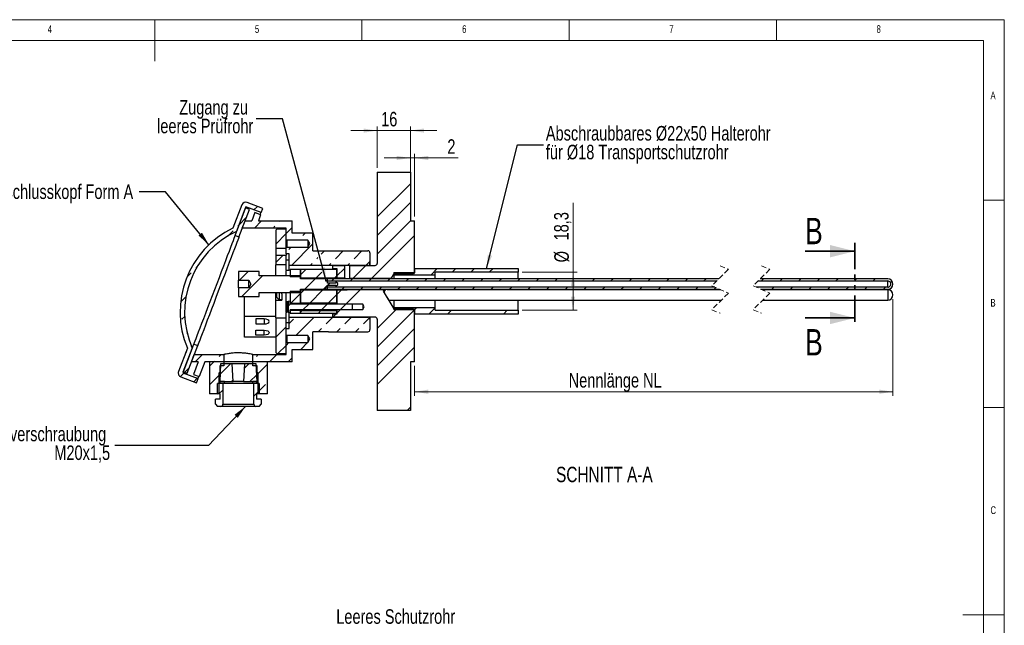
# Model space of a CAD drawing. Header units: millimetres. Extents: x 5 to 417, y 5 to 292.
# Tile 3 of 3: x 177 to 415, y 146 to 292. Entities that reach past the tile are written whole.
import ezdxf

# ---------------------------------------------------------------- set-up
doc = ezdxf.new("R2010")
doc.units = ezdxf.units.MM
doc.linetypes.add('HIDDEN', pattern=[1.905, 1.27, -0.635])
doc.linetypes.add('PHANTOM', pattern=[12.7, 6.35, -1.27, 1.27, -1.27, 1.27, -1.27])
doc.styles.add('SLDTEXTSTYLE0', font='TXT', dxfattribs={"width": 0.75})
doc.dimstyles.new('SLDDIMSTYLE0', dxfattribs={"dimtxt": 3.5, "dimasz": 3.302, "dimexe": 0, "dimexo": 0.0625, "dimgap": 0.875, "dimtad": 1, "dimdec": 0, "dimlfac": 2, "dimrnd": 1e-09, "dimzin": 12, "dimdsep": 46, "dimtxsty": 'SLDTEXTSTYLE0', "dimsah": 1, "dimcen": 0.09, "dimadec": 0, "dimazin": 3, "dimtfac": 1, "dimtdec": 0, "dimtofl": 0, "dimtmove": 0, "dimatfit": 3, "dimfxl": 0, "dimfrac": 2, "dimtolj": 1, "dimtzin": 12, "dimarcsym": 0})
doc.dimstyles.new('SLDDIMSTYLE2', dxfattribs={"dimtxt": 3.5, "dimasz": 3.302, "dimexe": 0, "dimexo": 0.0625, "dimgap": 0.875, "dimtad": 1, "dimdec": 0, "dimlfac": 2, "dimrnd": 1e-09, "dimzin": 12, "dimdsep": 46, "dimtxsty": 'SLDTEXTSTYLE0', "dimsah": 1, "dimcen": 0.09, "dimadec": 0, "dimazin": 3, "dimtfac": 1, "dimtdec": 0, "dimtmove": 0, "dimatfit": 0, "dimfxl": 0, "dimfrac": 2, "dimtolj": 1, "dimtzin": 12, "dimarcsym": 0})
doc.dimstyles.new('SLDDIMSTYLE3', dxfattribs={"dimtxt": 3.5, "dimasz": 3.302, "dimexe": 0, "dimexo": 0.0625, "dimgap": 0.875, "dimtad": 1, "dimdec": 1, "dimlfac": 2, "dimrnd": 1e-09, "dimzin": 12, "dimdsep": 46, "dimtxsty": 'SLDTEXTSTYLE0', "dimsah": 1, "dimcen": 0.09, "dimadec": 0, "dimazin": 3, "dimtfac": 1, "dimtofl": 0, "dimtmove": 0, "dimatfit": 3, "dimfxl": 0, "dimfrac": 2, "dimtolj": 1, "dimtzin": 12, "dimarcsym": 0})
doc.dimstyles.new('SLDDIMSTYLE4', dxfattribs={"dimtxt": 0.18, "dimasz": 3.302, "dimexe": 0, "dimexo": 0.0625, "dimgap": 0, "dimtad": 0, "dimtih": 1, "dimtoh": 1, "dimdec": 0, "dimrnd": 1e-09, "dimzin": 0, "dimdsep": 46, "dimtxsty": 'Standard', "dimsah": 1, "dimcen": 0.09, "dimadec": 0, "dimazin": 0, "dimtfac": 3.302, "dimtdec": 0, "dimtofl": 0, "dimtmove": 0, "dimatfit": 3, "dimfxl": 0, "dimfrac": 2, "dimtolj": 1, "dimtzin": 0, "dimarcsym": 0})

# ---------------------------------------------------------------- blocks, each defined once
blk = doc.blocks.new('_D_4')
at = {"color": 7, "linetype": 'Continuous', "lineweight": 0}
for p, q in [((388.11, 224.64), (388.11, 201.3)), ((272.68, 208.52), (272.68, 201.3)), ((272.68, 202.3), (388.11, 202.3))]:
    blk.add_line(p, q, dxfattribs=at)
at = {"color": 7, "linetype": 'Continuous', "lineweight": 18}
for points in [[(272.68, 202.3), (275.98, 201.79), (275.98, 202.81)], [(388.11, 202.3), (384.81, 202.81), (384.81, 201.79)]]:
    blk.add_solid(points, dxfattribs=at)
at = {"color": 7, "linetype": 'Continuous', "lineweight": 18, "insert": (309.88, 206.81), "char_height": 3.5, "attachment_point": 1, "style": 'SLDTEXTSTYLE0'}
blk.add_mtext('Nennlänge NL', dxfattribs=at)
blk = doc.blocks.new('_D_5')
at = {"color": 7, "linetype": 'Continuous', "lineweight": 0}
for p, q in [((263.68, 256.27), (263.68, 266.27)), ((271.68, 256.27), (271.68, 266.27)), ((263.68, 265.27), (257.33, 265.27)), ((263.68, 265.27), (271.68, 265.27)), ((271.68, 265.27), (278.03, 265.27))]:
    blk.add_line(p, q, dxfattribs=at)
at = {"color": 7, "linetype": 'Continuous', "lineweight": 18}
for points in [[(263.68, 265.27), (260.37, 265.77), (260.37, 264.76)], [(271.68, 265.27), (274.98, 264.76), (274.98, 265.77)]]:
    blk.add_solid(points, dxfattribs=at)
at = {"color": 7, "linetype": 'Continuous', "lineweight": 18, "insert": (264.63, 269.78), "char_height": 3.5, "attachment_point": 1, "style": 'SLDTEXTSTYLE0'}
blk.add_mtext('16', dxfattribs=at)
blk = doc.blocks.new('_D_6')
at = {"color": 7, "linetype": 'Continuous', "lineweight": 0}
for p, q in [((271.68, 244.52), (271.68, 259.66)), ((272.68, 244.52), (272.68, 259.66)), ((271.68, 258.66), (265.33, 258.66)), ((271.68, 258.66), (272.68, 258.66)), ((272.68, 258.66), (283.18, 258.66))]:
    blk.add_line(p, q, dxfattribs=at)
at = {"color": 7, "linetype": 'Continuous', "lineweight": 18}
for points in [[(271.68, 258.66), (268.37, 259.17), (268.37, 258.16)], [(272.68, 258.66), (275.98, 258.16), (275.98, 259.17)]]:
    blk.add_solid(points, dxfattribs=at)
at = {"color": 7, "linetype": 'Continuous', "lineweight": 18, "insert": (280.6, 263.18), "char_height": 3.5, "attachment_point": 1, "style": 'SLDTEXTSTYLE0'}
blk.add_mtext('2', dxfattribs=at)
blk = doc.blocks.new('_D_7')
at = {"color": 7, "linetype": 'Continuous', "lineweight": 0}
for p, q in [((310.93, 231.09), (310.93, 247.83)), ((298.68, 231.09), (311.93, 231.09)), ((310.93, 231.09), (310.93, 221.94)), ((298.68, 221.94), (311.93, 221.94))]:
    blk.add_line(p, q, dxfattribs=at)
at = {"color": 7, "linetype": 'Continuous', "lineweight": 18}
for points in [[(310.93, 231.09), (310.42, 227.79), (311.43, 227.79)], [(310.93, 221.94), (311.43, 225.24), (310.42, 225.24)]]:
    blk.add_solid(points, dxfattribs=at)
at = {"color": 7, "linetype": 'Continuous', "lineweight": 18, "char_height": 3.5, "attachment_point": 1, "rotation": 90, "style": 'SLDTEXTSTYLE0'}
for s, insert in [('18,3', (306.36, 238.78)), ('%%c', (306.41, 233.5))]:
    blk.add_mtext(s, dxfattribs=dict(at, insert=insert))
blk = doc.blocks.new('SW_HATCH_0')
at = {"color": 0, "linetype": 'Continuous', "lineweight": 18}
for p, q in [((-92.74, 15.44), (-84.74, 23.44)), ((-122.49, 17.13), (-121.64, 17.98)), ((-92.74, 10.95), (-84.74, 18.95)), ((-126.05, 13.56), (-124.33, 15.29)), ((-122.38, 12.75), (-120.63, 14.5)), ((-116.3, 14.34), (-116.14, 14.5)), ((-92.74, 6.46), (-84.7, 14.5)), ((-128.81, 10.81), (-127.52, 12.09)), ((-126.4, 13.22), (-126.05, 13.56)), ((-117.89, 12.75), (-117.42, 13.22)), ((-114.74, 11.4), (-113.24, 12.9)), ((-117.24, 8.9), (-114.74, 11.4)), ((-111.83, 9.83), (-111.81, 9.85)), ((-110.68, 10.97), (-110.16, 11.5)), ((-94.11, 0.6), (-83.74, 10.97)), ((-114.05, 7.6), (-113.48, 8.18)), ((-113.42, 3.75), (-108.24, 8.92)), ((-106.25, 6.43), (-105.43, 7.25)), ((-102.83, 5.36), (-100.93, 7.26)), ((-98.34, 5.36), (-96.44, 7.26)), ((-117.24, 4.41), (-115.48, 6.17)), ((-107.32, 5.36), (-107.06, 5.61)), ((-136.5, 3.11), (-136.16, 3.45)), ((-111.24, 1.43), (-109.93, 2.75)), ((-108.93, 3.75), (-108.44, 4.24)), ((-104.43, 3.75), (-103.95, 4.24)), ((-102.49, 1.2), (-100.67, 3.03)), ((-99.94, 3.75), (-99.46, 4.24)), ((-98.6, 0.6), (-95.48, 3.73)), ((-95.45, 3.75), (-94.49, 4.71)), ((-79.74, 1.5), (-78.24, 3)), ((-74.68, 2.08), (-73.75, 3)), ((-70.19, 2.08), (-69.26, 3)), ((-65.7, 2.08), (-64.77, 3)), ((-138.62, 0.99), (-137.63, 1.99)), ((-126, 0.15), (-123.9, 2.25)), ((-125.41, -3.75), (-120.41, 1.25)), ((-110.18, -2), (-107.68, 0.5)), ((-107.53, 0.65), (-106.11, 2.08)), ((-103.69, 0), (-103.19, 0.5)), ((-103.04, 0.65), (-102.49, 1.2)), ((-99.2, 0), (-98.7, 0.5)), ((-94.71, 0), (-94.21, 0.5)), ((-90.22, 0), (-89.72, 0.5)), ((-85.73, 0), (-85.23, 0.5)), ((-81.24, 0), (-80.74, 0.5)), ((-76.75, 0), (-76.25, 0.5)), ((-72.26, 0), (-71.76, 0.5)), ((-67.77, 0), (-67.27, 0.5)), ((-63.28, 0), (-62.78, 0.5)), ((-58.79, 0), (-58.29, 0.5)), ((-54.3, 0), (-53.8, 0.5)), ((-49.81, 0), (-49.31, 0.5)), ((-40.83, 0), (-40.33, 0.5)), ((-36.34, 0), (-35.84, 0.5)), ((-31.85, 0), (-31.35, 0.5)), ((-27.36, 0), (-26.86, 0.5)), ((-22.87, 0), (-22.37, 0.5)), ((-18.38, 0), (-17.88, 0.5)), ((-13.89, 0), (-13.39, 0.5)), ((0, 0), (0.5, 0.5)), ((4.49, 0), (4.99, 0.5)), ((8.98, 0), (9.48, 0.5)), ((13.47, 0), (13.97, 0.5)), ((17.96, 0), (18.46, 0.5)), ((22.45, 0), (22.95, 0.5)), ((26.94, 0), (27.44, 0.5)), ((31.08, -0.35), (31.44, 0.01)), ((-111.24, -3.06), (-110.33, -2.15)), ((-109.04, -5.35), (-105.84, -2.15)), ((-105.69, -2), (-104.74, -1.05)), ((-105.24, -1.55), (-105.19, -1.5)), ((-104.69, -1), (-104.19, -0.5)), ((-102.49, -3.29), (-101.38, -2.17)), ((-101.2, -2), (-100.7, -1.5)), ((-100.34, -5.62), (-96.81, -2.1)), ((-96.71, -2), (-96.21, -1.5)), ((-92.22, -2), (-91.72, -1.5)), ((-87.73, -2), (-87.23, -1.5)), ((-83.24, -2), (-82.74, -1.5)), ((-78.75, -2), (-78.25, -1.5)), ((-74.26, -2), (-73.76, -1.5)), ((-69.77, -2), (-69.27, -1.5)), ((-65.28, -2), (-64.78, -1.5)), ((-60.79, -2), (-60.29, -1.5)), ((-56.3, -2), (-55.8, -1.5)), ((-51.81, -2), (-51.31, -1.5)), ((-47.32, -2), (-46.82, -1.5)), ((-42.83, -2), (-42.33, -1.5)), ((-38.34, -2), (-37.84, -1.5)), ((-33.85, -2), (-33.35, -1.5)), ((-29.36, -2), (-28.86, -1.5)), ((-24.87, -2), (-24.37, -1.5)), ((-20.38, -2), (-19.88, -1.5)), ((-15.89, -2), (-15.39, -1.5)), ((-11.4, -2), (-11.02, -1.62)), ((2.49, -2), (2.99, -1.5)), ((6.98, -2), (7.48, -1.5)), ((11.47, -2), (11.97, -1.5)), ((15.96, -2), (16.46, -1.5)), ((20.45, -2), (20.95, -1.5)), ((24.94, -2), (25.44, -1.5)), ((29.43, -2), (29.93, -1.5)), ((-140.17, -5.04), (-138.87, -3.74)), ((-113.64, -5.45), (-111.24, -3.06)), ((-104.55, -5.35), (-102.49, -3.29)), ((-114.24, -6.06), (-113.69, -5.5)), ((-110.69, -6.99), (-109.2, -5.5)), ((-106.2, -6.99), (-104.71, -5.5)), ((-102.49, -7.78), (-101.59, -6.87)), ((-101.71, -6.99), (-100.22, -5.5)), ((-92.74, -11.5), (-87.99, -6.75)), ((-92.74, -15.99), (-83.76, -7)), ((-88.24, -7), (-87.74, -6.5)), ((-83.75, -7), (-83.25, -6.5)), ((-80.26, -8), (-78.76, -6.5)), ((-75.77, -8), (-74.85, -7.08)), ((-62.3, -8), (-61.38, -7.08)), ((-139.87, -9.24), (-139.18, -8.55)), ((-117.24, -9.06), (-117.06, -8.87)), ((-113.99, -10.3), (-112.93, -9.24)), ((-112.38, -13.17), (-107.95, -8.75)), ((-111.44, -7.75), (-111.24, -7.55)), ((-111.24, -7.55), (-110.84, -7.15)), ((-106.95, -7.75), (-106.35, -7.15)), ((-105.07, -10.36), (-103.46, -8.75)), ((-103.44, -8.73), (-102.71, -8)), ((-100.58, -10.36), (-98.97, -8.75)), ((-96.09, -10.36), (-94.64, -8.9)), ((-117.24, -13.55), (-114.74, -11.05)), ((-106.96, -12.25), (-106.19, -11.48)), ((-102.47, -12.25), (-101.7, -11.48)), ((-97.98, -12.25), (-97.21, -11.48)), ((-92.74, -20.48), (-83.74, -11.48)), ((-138.75, -12.6), (-138.63, -12.49)), ((-108.44, -13.73), (-108.24, -13.53)), ((-137.63, -15.97), (-137.52, -15.87)), ((-137.07, -15.41), (-136.92, -15.26)), ((-116.7, -17.5), (-114.74, -15.54)), ((-114.74, -15.54), (-114.03, -14.82)), ((-111.21, -16.5), (-109.56, -14.85)), ((-92.74, -24.97), (-83.74, -15.97)), ((-138.97, -17.31), (-138.75, -17.09)), ((-136.67, -19.5), (-134.92, -17.75)), ((-130.89, -18.22), (-130.43, -17.75)), ((-121.91, -18.22), (-121.44, -17.75)), ((-118.7, -19.5), (-116.95, -17.75)), ((-114.21, -19.5), (-113.24, -18.53)), ((-139.19, -22.02), (-138.1, -20.93)), ((-133.24, -20.57), (-132.01, -19.34)), ((-130.65, -22.47), (-128.18, -20)), ((-124.83, -21.14), (-123.69, -20)), ((-121.49, -22.29), (-119.24, -20.04)), ((-140.24, -23.08), (-139.4, -22.24)), ((-137, -24.32), (-136.15, -23.47)), ((-135.74, -23.06), (-135.67, -23)), ((-133.14, -24.95), (-130.99, -22.81)), ((-123.45, -24.25), (-121.83, -22.62)), ((-127.94, -24.25), (-127.52, -23.82)), ((-121.49, -26.78), (-119.67, -24.95)), ((-130.94, -27.25), (-129.99, -26.3)), ((-122.49, -27.78), (-121.24, -26.53)), ((-85.55, -31.25), (-84.74, -30.44))]:
    blk.add_line(p, q, dxfattribs=at)

msp = doc.modelspace()

# ---------------------------------------------------------------- linework, layer by layer
at = {"color": 7, "linetype": 'Continuous', "lineweight": 18}
for p, q in [((415, 292), (5, 292)), ((210, 292), (210, 282)), ((260, 287), (260, 292)), ((310, 292), (310, 287)), ((360, 287), (360, 292)), ((415, 5), (415, 292)), ((410, 287), (10, 287)), ((410, 287), (410, 60.25)), ((415, 248.5), (410, 248.5)), ((410, 198.5), (415, 198.5)), ((415, 148.5), (405, 148.5))]:
    msp.add_line(p, q, dxfattribs=at)
at = {"color": 7, "linetype": 'Continuous', "lineweight": 25}
for p, q in [((263.67677599, 255.2668677), (263.67677599, 233.24186739)), ((263.67677599, 255.2668677), (271.6767624, 255.2668677)), ((271.6767624, 255.2668677), (271.6767624, 243.5168681)), ((231.00796193, 247.35987943), (228.87587398, 241.75147538)), ((236.03698462, 246.51787256), (232.29804486, 247.93926452)), ((229.37106937, 239.95849129), (231.90292567, 246.6184703)), ((232.00064749, 246.87552278), (229.74569947, 240.94394886)), ((230.30580431, 239.6031433), (232.83766061, 246.2631223)), ((232.83766061, 246.2631223), (231.90292567, 246.6184703)), ((235.64609736, 245.48966449), (232.00064749, 246.87552278)), ((234.15091485, 245.49641658), (233.39837641, 243.5168681)), ((235.55302471, 244.9633946), (234.15091485, 245.49641658)), ((235.55302471, 244.9633946), (235.00311226, 243.5168681)), ((235.64609736, 245.48966449), (236.03698462, 246.51787256)), ((231.12836331, 241.76686735), (231.79364056, 243.5168681)), ((231.79364056, 243.5168681), (233.39837641, 243.5168681)), ((235.00311226, 243.5168681), (243.1767717, 243.5168681)), ((243.1767717, 240.51686761), (243.1767717, 243.5168681)), ((271.6767624, 243.5168681), (272.67676443, 243.5168681)), ((272.67676443, 231.02936719), (272.67676443, 243.5168681)), ((241.67677611, 241.76686735), (231.12836331, 241.76686735)), ((239.42677528, 241.51686684), (239.1767636, 241.26686726)), ((239.1767636, 241.26686726), (239.1767636, 236.84186687)), ((241.67677611, 241.51686684), (239.42677528, 241.51686684)), ((241.67677611, 239.02936757), (241.67677611, 241.76686735)), ((241.67677611, 236.84186687), (241.67677611, 241.51686684)), ((248.17676693, 240.51686761), (243.1767717, 240.51686761)), ((248.17676693, 236.26686738), (248.17676693, 240.51686761)), ((230.30580431, 239.6031433), (229.37106937, 239.95849129)), ((241.67677611, 239.02936757), (241.86426252, 238.84186719)), ((246.92676813, 238.84186719), (241.86426252, 238.84186719)), ((241.86426252, 238.84186719), (241.86426252, 237.1918672)), ((247.42248505, 238.0168672), (246.92676813, 238.84186719)), ((246.92676813, 238.84186719), (246.92676813, 237.1918672)), ((246.92676813, 237.1918672), (247.42248505, 238.0168672)), ((241.67677611, 236.84186687), (239.1767636, 236.84186687)), ((239.1767636, 236.84186687), (239.1767636, 235.19186687)), ((241.86426252, 237.1918672), (241.67677611, 237.00436682)), ((241.67677611, 235.51686679), (241.67677611, 237.00436682)), ((241.67677611, 235.51686679), (241.67677611, 235.19186687)), ((242.42676646, 235.51686679), (241.67677611, 235.51686679)), ((241.86426252, 237.1918672), (246.92676813, 237.1918672)), ((242.42676646, 232.76686727), (242.42676646, 235.51686679)), ((248.17676693, 236.26686738), (251.92676336, 236.26686738)), ((251.92676336, 236.27253075), (251.92676336, 236.26686738)), ((251.92676336, 236.27253075), (261.42677516, 236.27253075)), ((261.92676872, 235.77253067), (261.92676872, 233.26686735)), ((239.1767636, 235.19186687), (241.67677611, 235.19186687)), ((239.1767636, 235.19186687), (239.1767636, 232.89186706)), ((241.67677611, 232.89186706), (239.1767636, 232.89186706)), ((239.1767636, 230.26686709), (239.1767636, 232.89186706)), ((241.67677611, 232.89186706), (241.67677611, 235.19186687)), ((242.42676646, 234.01686701), (241.67677611, 234.01686701)), ((241.67677611, 231.67226475), (241.67677611, 232.89186706)), ((261.92676872, 233.26686735), (261.92676872, 232.74186731)), ((230.17677516, 231.26686702), (230.17677516, 229.1668671)), ((235.17677039, 231.26686702), (230.17677516, 231.26686702)), ((235.17677039, 230.26686709), (235.17677039, 231.26686702)), ((241.67677611, 231.67226475), (241.67677611, 231.51686706)), ((242.42676646, 231.51686706), (241.67677611, 231.51686706)), ((241.67677611, 230.26686709), (241.67677611, 231.51686706)), ((261.42677516, 232.76686727), (242.42676646, 232.76686727)), ((242.42676646, 231.51686706), (242.42676646, 232.76686727)), ((245.17677575, 231.7668671), (242.67676324, 231.7668671)), ((242.67676324, 231.7668671), (242.67676324, 229.96686714)), ((245.17677575, 229.96686714), (245.17677575, 231.7668671)), ((253.92676741, 231.7668671), (245.17677575, 231.7668671)), ((245.17677575, 231.7668671), (245.17677575, 229.66686718)), ((252.92676538, 232.74186731), (255.75177223, 232.74186731)), ((252.92676538, 232.74186731), (252.92676538, 232.01686715)), ((252.92676538, 232.01686715), (253.92676741, 232.01686715)), ((252.92676538, 232.01686715), (252.92676538, 231.7668671)), ((253.92676741, 232.01686715), (253.92676741, 229.69186714)), ((253.92676741, 229.66686718), (253.92676741, 231.7668671)), ((255.75177223, 232.74186731), (255.75177223, 229.69186714)), ((257.10177273, 229.61686726), (257.10177273, 232.74186731)), ((257.10177273, 232.74186731), (263.17676753, 232.74186731)), ((261.42677516, 232.74186731), (261.42677516, 232.76686727)), ((267.6767692, 230.76686741), (266.98577255, 229.61686726)), ((267.6767692, 231.01686698), (272.67676443, 231.01686698)), ((267.6767692, 231.01686698), (267.6767692, 230.51686736)), ((272.41426557, 230.76686741), (267.6767692, 230.76686741)), ((267.6767692, 230.51686736), (277.67677456, 230.51686736)), ((267.6767692, 230.51686736), (267.6767692, 229.5168672)), ((272.67676443, 231.02936719), (272.41426557, 230.76686741)), ((272.67676443, 232.01686715), (297.67677039, 232.01686715)), ((272.67676443, 232.01686715), (272.67676443, 231.01686698)), ((297.67677039, 231.09186732), (277.67677456, 231.09186732)), ((277.67677456, 230.51686736), (277.67677456, 231.09186732)), ((277.67677456, 229.5168672), (277.67677456, 230.51686736)), ((297.67677039, 232.01686715), (297.67677039, 231.09186732)), ((297.67677039, 229.5168672), (297.67677039, 231.09186732)), ((230.17677516, 229.1668671), (232.67677277, 229.1668671)), ((230.17677516, 227.36686719), (230.17677516, 229.1668671)), ((232.67677277, 229.1668671), (233.21753591, 228.26686723)), ((232.67677277, 227.36686719), (232.67677277, 229.1668671)), ((233.21753591, 228.26686723), (232.67677277, 227.36686719)), ((245.17677575, 230.26686709), (235.17677039, 230.26686709)), ((245.17677575, 229.96686714), (242.67676324, 229.96686714)), ((245.17677575, 229.5168672), (245.17677575, 230.26686709)), ((253.92676741, 229.66686718), (245.17677575, 229.66686718)), ((251.67676658, 229.5168672), (245.17677575, 229.5168672)), ((346.1021021, 229.5168672), (251.17677301, 229.5168672)), ((251.17677301, 229.5168672), (251.17677301, 229.01686712)), ((251.17677301, 229.01686712), (345.60210109, 229.01686712)), ((251.67676658, 228.51686727), (251.67676658, 229.5168672)), ((253.67677063, 228.51686727), (251.67676658, 228.51686727)), ((254.17676419, 228.41676336), (253.67677063, 228.76686708)), ((253.67677063, 228.76686708), (253.67677063, 228.51686727)), ((253.67677063, 227.76686715), (254.17676419, 228.11697098)), ((255.75177223, 229.69186714), (253.92676741, 229.69186714)), ((253.92676741, 229.5168672), (253.92676741, 229.66686718)), ((254.17676419, 228.11697098), (254.17676419, 228.41676336)), ((256.42676503, 229.52185723), (256.42676503, 229.5168672)), ((266.98577255, 229.61686726), (257.10177273, 229.61686726)), ((355.60209812, 229.01686712), (386.86197759, 229.01686712)), ((386.86197759, 229.5168672), (356.10210659, 229.5168672)), ((386.86197759, 227.51686722), (386.86197759, 229.01686712)), ((230.17677516, 227.36686719), (230.17677516, 225.2668672)), ((232.67677277, 227.36686719), (230.17677516, 227.36686719)), ((235.17677039, 226.26686716), (245.17677575, 226.26686716)), ((235.17677039, 225.2668672), (235.17677039, 226.26686716)), ((239.1767636, 220.47800583), (239.1767636, 226.26686716)), ((239.47676867, 225.20553076), (239.47676867, 226.26686716)), ((240.02447575, 226.26686716), (240.02447575, 224.5739355)), ((240.67677409, 225.90577963), (240.67677409, 226.26686716)), ((240.67677409, 225.90577963), (240.67677409, 224.39186729)), ((241.67677611, 223.69810508), (241.67677611, 226.26686716)), ((242.67676324, 226.56686718), (245.17677575, 226.56686718)), ((242.67676324, 226.56686718), (242.67676324, 223.56343002)), ((245.17677575, 227.0168672), (251.67676658, 227.0168672)), ((245.17677575, 226.26686716), (245.17677575, 227.0168672)), ((245.17677575, 226.86686716), (253.92676741, 226.86686716)), ((245.17677575, 226.86686716), (245.17677575, 223.66686713)), ((245.17677575, 223.56343002), (245.17677575, 226.56686718)), ((345.11338771, 227.51686722), (251.17677301, 227.51686722)), ((251.17677301, 227.51686722), (251.17677301, 227.0168672)), ((251.17677301, 227.0168672), (346.26446515, 227.0168672)), ((251.67676658, 228.01686719), (253.67677063, 228.01686719)), ((251.67676658, 227.0168672), (251.67676658, 228.01686719)), ((253.67677063, 228.01686719), (253.67677063, 227.76686715)), ((253.92676741, 226.86686716), (253.92676741, 227.0168672)), ((253.92676741, 223.66686713), (253.92676741, 226.86686716)), ((253.92676741, 226.84186718), (256.42676503, 226.84186718)), ((253.92676741, 226.84186718), (253.92676741, 223.39186713)), ((256.42676503, 226.91686716), (256.42676503, 227.0168672)), ((256.42676503, 226.91686716), (265.36345333, 226.91686716)), ((256.42676503, 226.91686716), (256.42676503, 226.84186718)), ((265.36345333, 226.91686716), (265.1231125, 226.51686718)), ((265.1231125, 226.51686718), (267.6767692, 222.26686694)), ((346.55223638, 226.89186718), (266.0612002, 226.89186718)), ((267.6767692, 227.0168672), (267.6767692, 226.89186718)), ((277.67677456, 226.89186718), (277.67677456, 227.0168672)), ((297.67677039, 226.89186718), (297.67677039, 227.0168672)), ((386.86197759, 227.51686722), (355.11338474, 227.51686722)), ((356.26446964, 227.0168672), (386.86197759, 227.0168672)), ((386.86197759, 226.89186718), (356.55224087, 226.89186718)), ((386.86197759, 226.89186718), (386.86197759, 224.55933539)), ((230.17677516, 225.2668672), (235.17677039, 225.2668672)), ((231.67677075, 220.47800583), (231.67677075, 225.2668672)), ((239.1767636, 224.39186729), (240.67677409, 224.39186729)), ((239.97676224, 224.60341931), (239.97676224, 224.58004428)), ((240.02447575, 224.5739355), (240.67677409, 224.51686708)), ((241.67677611, 221.83748719), (241.67677611, 223.69810508)), ((241.90497249, 224.03443197), (241.92677289, 224.03651255)), ((241.92677289, 224.03651255), (242.17676967, 224.05865009)), ((241.92677289, 224.03651255), (241.92677289, 221.49907996)), ((242.17676967, 224.07138243), (242.17676967, 221.46420984)), ((242.67676324, 223.5131372), (242.67676324, 224.1152135)), ((245.17677575, 223.56343002), (242.67676324, 223.56343002)), ((242.67676324, 223.5131372), (257.67676383, 223.5131372)), ((253.92676741, 223.66686713), (245.17677575, 223.66686713)), ((245.17677575, 223.5131372), (245.17677575, 223.56343002)), ((260.17676145, 223.39186713), (253.92676741, 223.39186713)), ((257.67676383, 222.0224553), (257.67676383, 223.5131372)), ((260.55230051, 222.76686726), (260.17676145, 223.39186713)), ((260.17676145, 223.39186713), (260.17676145, 222.14186716)), ((266.5411219, 224.39186729), (346.71459943, 224.39186729)), ((267.6767692, 224.39186729), (267.6767692, 222.51686698)), ((277.67677456, 222.51686698), (277.67677456, 224.39186729)), ((297.67677039, 221.94186703), (297.67677039, 224.39186729)), ((356.71460392, 224.39186729), (386.86197759, 224.39186729)), ((386.86197759, 224.55933539), (386.86197759, 224.39186729)), ((241.67677611, 221.51686729), (241.67677611, 221.7958594)), ((241.8447718, 221.51686729), (241.67677611, 221.51686729)), ((241.67677611, 221.51686729), (241.67677611, 221.3614696)), ((241.67677611, 220.14186729), (241.67677611, 221.3614696)), ((241.92677289, 221.49907996), (241.90497249, 221.50116053)), ((242.17676967, 221.47694242), (241.92677289, 221.49907996)), ((242.17676967, 221.46420984), (242.67676324, 221.42037901)), ((242.42676646, 220.26686708), (242.42676646, 221.51686729)), ((257.67676383, 222.0224553), (242.67676324, 222.0224553)), ((242.67676324, 221.42037901), (242.67676324, 222.0224553)), ((242.67676324, 221.97216249), (245.17677575, 221.97216249)), ((242.67676324, 221.97216249), (242.67676324, 221.26686725)), ((242.67676324, 221.26686725), (245.17677575, 221.26686725)), ((245.17677575, 221.97216249), (245.17677575, 222.0224553)), ((245.17677575, 221.26686725), (245.17677575, 221.97216249)), ((245.17677575, 221.86686716), (253.92676741, 221.86686716)), ((245.17677575, 221.86686716), (245.17677575, 221.26686725)), ((245.17677575, 221.26686725), (253.92676741, 221.26686725)), ((252.92676538, 221.26686725), (252.92676538, 221.0168672)), ((252.92676538, 221.0168672), (252.92676538, 220.29186704)), ((253.92676741, 221.0168672), (252.92676538, 221.0168672)), ((253.92676741, 222.14186716), (253.92676741, 221.0168672)), ((253.92676741, 222.14186716), (260.17676145, 222.14186716)), ((253.92676741, 221.26686725), (253.92676741, 221.86686716)), ((260.17676145, 222.14186716), (260.55230051, 222.76686726)), ((277.67677456, 222.51686698), (267.6767692, 222.51686698)), ((267.6767692, 222.51686698), (267.6767692, 222.01686737)), ((267.6767692, 222.26686694), (272.41426557, 222.26686694)), ((272.67676443, 222.01686737), (267.6767692, 222.01686737)), ((272.41426557, 222.26686694), (272.67676443, 222.00436716)), ((272.67676443, 222.01686737), (272.67676443, 221.0168672)), ((272.67676443, 209.51686625), (272.67676443, 222.00436716)), ((297.67677039, 221.0168672), (272.67676443, 221.0168672)), ((277.67677456, 221.94186703), (277.67677456, 222.51686698)), ((277.67677456, 221.94186703), (297.67677039, 221.94186703)), ((297.67677039, 221.94186703), (297.67677039, 221.0168672)), ((239.1767636, 220.47800583), (231.67677075, 220.47800583)), ((231.67677075, 215.47800594), (231.67677075, 220.47800583)), ((234.42676514, 219.84050621), (234.42676514, 218.64050639)), ((236.4267692, 219.84050621), (234.42676514, 219.84050621)), ((234.42676514, 218.64050639), (236.4267692, 218.64050639)), ((236.4267692, 219.84050621), (236.4267692, 218.64050639)), ((239.1767636, 220.40960158), (239.1767636, 220.47800583)), ((239.1767636, 220.14186729), (239.1767636, 220.40960158)), ((239.1767636, 220.14186729), (241.67677611, 220.14186729)), ((239.1767636, 220.14186729), (239.1767636, 211.76686709)), ((241.67677611, 211.51686751), (241.67677611, 220.14186729)), ((241.67677611, 219.01686734), (242.42676646, 219.01686734)), ((242.42676646, 217.51686756), (242.42676646, 220.26686708)), ((242.42676646, 220.26686708), (261.42677516, 220.26686708)), ((263.17676753, 220.29186704), (252.92676538, 220.29186704)), ((261.42677516, 220.26686708), (261.42677516, 220.29186704)), ((261.92676872, 220.29186704), (261.92676872, 219.766867)), ((261.92676872, 219.766867), (261.92676872, 217.2687772)), ((263.67677599, 219.79186696), (263.67677599, 197.76686665)), ((234.42676514, 217.14050614), (236.4267692, 217.14050614)), ((234.42676514, 215.94050632), (234.42676514, 217.14050614)), ((236.4267692, 215.94050632), (236.4267692, 217.14050614)), ((241.67677611, 216.02936753), (241.67677611, 217.51686756)), ((241.67677611, 217.51686756), (242.42676646, 217.51686756)), ((251.92676336, 216.76686697), (248.17676693, 216.76686697)), ((248.17676693, 212.51686674), (248.17676693, 216.76686697)), ((251.92676336, 216.76877712), (261.42677516, 216.76877712)), ((251.92676336, 216.76686697), (251.92676336, 216.76877712)), ((239.1767636, 215.47800594), (231.67677075, 215.47800594)), ((236.4267692, 215.94050632), (234.42676514, 215.94050632)), ((241.67677611, 216.02936753), (241.86426252, 215.84186715)), ((241.86426252, 214.19186716), (241.67677611, 214.00436678)), ((241.67677611, 211.266867), (241.67677611, 214.00436678)), ((246.92676813, 215.84186715), (241.86426252, 215.84186715)), ((241.86426252, 215.84186715), (241.86426252, 214.19186716)), ((241.86426252, 214.19186716), (246.92676813, 214.19186716)), ((247.42248505, 215.01686715), (246.92676813, 215.84186715)), ((246.92676813, 215.84186715), (246.92676813, 214.19186716)), ((246.92676813, 214.19186716), (247.42248505, 215.01686715)), ((217.86008626, 212.77472202), (215.72799832, 207.16631797)), ((219.04668063, 212.80048148), (216.79173261, 206.86890756)), ((216.88945443, 207.12596004), (219.42131072, 213.78593997)), ((217.82418937, 206.77061205), (220.35604566, 213.43059105)), ((219.42131072, 213.78593997), (220.35604566, 213.43059105)), ((239.1767636, 211.76686709), (239.42677528, 211.51686751)), ((239.42677528, 211.51686751), (241.67677611, 211.51686751)), ((243.1767717, 212.51686674), (248.17676693, 212.51686674)), ((243.1767717, 209.51686625), (243.1767717, 212.51686674)), ((218.86820942, 209.51686625), (219.53348667, 211.266867)), ((220.47294527, 209.51686625), (218.86820942, 209.51686625)), ((220.47294527, 209.51686625), (219.31512505, 206.47127193)), ((219.53348667, 211.266867), (226.67677552, 211.266867)), ((222.07768113, 209.51686625), (220.71723491, 205.93824994)), ((223.17677587, 209.51686625), (222.07768113, 209.51686625)), ((237.17677444, 209.51686625), (223.17677587, 209.51686625)), ((223.17677587, 209.51686625), (223.17677587, 201.76686731)), ((226.67677552, 211.266867), (226.67677552, 208.51686795)), ((233.6767748, 211.266867), (241.67677611, 211.266867)), ((233.6767748, 208.51686795), (233.6767748, 211.266867)), ((243.1767717, 209.51686625), (237.17677444, 209.51686625)), ((237.17677444, 201.76686731), (237.17677444, 209.51686625)), ((272.67676443, 209.51686625), (271.6767624, 209.51686625)), ((271.6767624, 209.51686625), (271.6767624, 197.76686665)), ((216.79173261, 206.86890756), (220.43719739, 205.48304927)), ((216.88945443, 207.12596004), (217.82418937, 206.77061205)), ((225.67677349, 206.91708301), (225.42676181, 206.76686627)), ((225.42676181, 206.76686627), (225.42676181, 202.02936803)), ((225.42676181, 206.76686627), (225.78158826, 206.76686627)), ((225.89950115, 209.0168671), (225.67677349, 204.7668678)), ((226.67677552, 208.51686795), (225.67677349, 208.51686795)), ((225.67677349, 208.51686795), (225.67677349, 206.91708301)), ((225.67677349, 206.91708301), (225.78945607, 206.91708301)), ((228.70403379, 209.0168671), (225.89950115, 209.0168671)), ((228.92676145, 204.7668678), (228.70403379, 209.0168671)), ((231.64950162, 209.0168671), (228.70403379, 209.0168671)), ((231.64950162, 209.0168671), (231.42677397, 204.7668678)), ((234.45403427, 209.0168671), (231.64950162, 209.0168671)), ((234.67676193, 208.51686795), (233.6767748, 208.51686795)), ((234.67676193, 204.7668678), (234.45403427, 209.0168671)), ((234.56407935, 206.91708301), (234.67676193, 206.91708301)), ((234.57194716, 206.76686627), (234.92677361, 206.76686627)), ((234.67676193, 206.91708301), (234.67676193, 208.51686795)), ((234.92677361, 206.76686627), (234.67676193, 206.91708301)), ((234.92677361, 202.02936803), (234.92677361, 206.76686627)), ((216.30738527, 205.87623504), (220.04631013, 204.45484307)), ((219.31512505, 206.47127193), (220.71723491, 205.93824994)), ((220.04631013, 204.45484307), (220.43719739, 205.48304927)), ((225.67677349, 204.7668678), (228.92676145, 204.7668678)), ((225.80176443, 204.26686679), (225.80176443, 204.7668678)), ((226.80176646, 204.7668678), (225.80176443, 204.7668678)), ((226.80176646, 204.26686679), (226.80176646, 204.7668678)), ((231.42677397, 204.7668678), (228.92676145, 204.7668678)), ((231.42677397, 204.7668678), (234.67676193, 204.7668678)), ((233.55176896, 204.7668678), (233.55176896, 204.26686679)), ((234.55177099, 204.7668678), (233.55176896, 204.7668678)), ((234.55177099, 204.7668678), (234.55177099, 204.26686679)), ((225.16426295, 201.76686731), (225.42676181, 202.02936803)), ((225.17676503, 201.76686731), (225.17676503, 204.26686679)), ((226.42676383, 204.26686679), (225.17676503, 204.26686679)), ((226.80176646, 204.26686679), (225.80176443, 204.26686679)), ((226.42676383, 204.26686679), (226.42676383, 199.26686783)), ((233.55176896, 204.26686679), (226.80176646, 204.26686679)), ((234.55177099, 204.26686679), (233.55176896, 204.26686679)), ((233.92677158, 199.26686783), (233.92677158, 204.26686679)), ((235.17677039, 204.26686679), (233.92677158, 204.26686679)), ((234.92677361, 202.02936803), (235.18927246, 201.76686731)), ((235.17677039, 204.26686679), (235.17677039, 201.76686731)), ((225.16426295, 201.76686731), (223.17677587, 201.76686731)), ((224.67677146, 199.26686783), (224.67677146, 200.51686664)), ((225.80176443, 200.51686664), (224.67677146, 200.51686664)), ((225.17676503, 201.76686731), (225.16426295, 201.76686731)), ((225.80176443, 201.76686731), (225.17676503, 201.76686731)), ((225.80176443, 200.51686664), (225.80176443, 201.76686731)), ((234.55177099, 201.76686731), (234.55177099, 200.51686664)), ((235.17677039, 201.76686731), (234.55177099, 201.76686731)), ((235.67676395, 200.51686664), (234.55177099, 200.51686664)), ((235.18927246, 201.76686731), (235.17677039, 201.76686731)), ((237.17677444, 201.76686731), (235.18927246, 201.76686731)), ((235.67676395, 200.51686664), (235.67676395, 199.26686783)), ((224.67677146, 199.26686783), (225.17676503, 198.76686682)), ((225.92677027, 198.76686682), (225.17676503, 198.76686682)), ((234.42676514, 198.76686682), (225.92677027, 198.76686682)), ((226.42676383, 199.26686783), (233.92677158, 199.26686783)), ((235.17677039, 198.76686682), (234.42676514, 198.76686682)), ((235.17677039, 198.76686682), (235.67676395, 199.26686783)), ((271.6767624, 197.76686665), (263.67677599, 197.76686665))]:
    msp.add_line(p, q, dxfattribs=at)
at = {"color": 7, "linetype": 'PHANTOM', "lineweight": 35}
msp.add_line((378.93585776, 238.18395466), (378.93585776, 218.08472234), dxfattribs=at)
at = {"color": 7, "linetype": 'Continuous', "lineweight": 35}
for p, q in [((366.93585776, 236.18395466), (378.93585776, 236.18395466)), ((366.93585776, 220.08472234), (378.93585776, 220.08472234))]:
    msp.add_line(p, q, dxfattribs=at)
at = {"color": 7, "linetype": 'HIDDEN', "lineweight": 18}
for p, q in [((348.40834932, 231.82311718), (344.40834932, 227.82311718)), ((346.40834932, 232.69186718), (348.40834932, 231.82311718)), ((358.40834932, 231.82311718), (354.40834932, 227.82311718)), ((356.40834932, 232.69186718), (358.40834932, 231.82311718)), ((344.40834932, 227.82311718), (348.40834932, 226.08561718)), ((348.40834932, 226.08561718), (344.40834932, 222.08561718)), ((354.40834932, 227.82311718), (358.40834932, 226.08561718)), ((358.40834932, 226.08561718), (354.40834932, 222.08561718)), ((344.40834932, 222.08561718), (346.40834932, 221.21686718)), ((354.40834932, 222.08561718), (356.40834932, 221.21686718))]:
    msp.add_line(p, q, dxfattribs=at)
at = {"color": 7, "linetype": 'Continuous', "lineweight": 25, "flags": 128}
for points in [[(235.45954973, 244.99893014), (235.51662117, 245.14907052), (235.61365754, 245.40433486), (235.64609736, 245.48966449)], [(229.37106937, 239.95849129), (229.33977693, 239.87620708), (229.24633175, 239.63039101), (229.09189612, 239.2241332), (228.87839228, 238.66254289), (228.60853225, 237.95268231), (228.28569859, 237.10347817), (227.91395933, 236.12560996), (227.49797851, 235.03137485), (227.04298645, 233.83453407), (226.5547052, 232.55013779), (226.03928894, 231.19433841), (225.50320476, 229.78418565), (224.9532029, 228.3374134), (224.3961826, 226.87221543), (223.83917719, 225.4070174), (223.28917533, 223.96024515), (222.75309116, 222.55009238), (222.23767489, 221.194293), (221.74939364, 219.90989673), (221.29440159, 218.71305595), (220.87842077, 217.61882131), (220.5066815, 216.64095309), (220.18384785, 215.79174896), (219.91398782, 215.08188837), (219.70048398, 214.52029806), (219.54604834, 214.11404025), (219.45258826, 213.86822325), (219.42131072, 213.78593997)], [(230.30580431, 239.6031433), (230.27451187, 239.52085909), (230.18106669, 239.27504302), (230.02663106, 238.86878521), (229.81312722, 238.30719397), (229.54326719, 237.59733339), (229.22043353, 236.74812925), (228.84869427, 235.77026196), (228.43271345, 234.67602686), (227.97772139, 233.47918561), (227.48944014, 232.19478934), (226.97402388, 230.83898996), (226.4379397, 229.42883743), (225.88793784, 227.98206518), (225.33091754, 226.51686718), (224.77391213, 225.05166917), (224.22391027, 223.60489692), (223.6878261, 222.19474439), (223.17240983, 220.83894501), (222.68412858, 219.55454874), (222.22913653, 218.35770749), (221.81315571, 217.26347238), (221.44140154, 216.2856051), (221.11856789, 215.43640096), (220.84870786, 214.72654038), (220.63521892, 214.16494914), (220.48078328, 213.75869133), (220.3873232, 213.51287526), (220.35604566, 213.43059105)], [(242.67676324, 224.1152135), (242.56068319, 224.10503787), (242.17676967, 224.07138243)], [(236.4267692, 218.64050639), (236.88599318, 218.68617845), (237.27530092, 218.81624183), (237.53543049, 219.01089617), (237.62677461, 219.24050583), (237.53543049, 219.47011596), (237.27530092, 219.6647703), (236.88599318, 219.79483369), (236.4267692, 219.84050621)], [(236.4267692, 217.14050614), (236.88599318, 217.09483408), (237.27530092, 216.96477023), (237.53543049, 216.77011636), (237.62677461, 216.54050623), (237.53543049, 216.3108961), (237.27530092, 216.11624223), (236.88599318, 215.98617838), (236.4267692, 215.94050632)], [(220.43719739, 205.48304927), (220.46963722, 205.56838077), (220.56667358, 205.82364511), (220.62375993, 205.97378549)]]:
    msp.add_lwpolyline(points, dxfattribs=at)
at = {"color": 7, "linetype": 'Continuous', "lineweight": 25}
for centre, radius, start, end in [((231.94270266, 247.00451554), 1.00001186, 69.1858399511, 159.1845104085), ((238.61301328, 221.4675547), 22.49998489, 115.6429741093, 202.7274747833), ((238.61301794, 221.46754675), 21.3999901, 114.479073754, 203.8913300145), ((261.42676506, 235.77252709), 0.50000366, 0.0004098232, 89.9988431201), ((261.42676506, 233.26687093), 0.50000366, 270.0011568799, 359.9995901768), ((263.17677313, 233.24187017), 0.50000286, 269.9993582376, 359.9996812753), ((386.8619764, 228.2668672), 1.25, 270.0000546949, 89.9999453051), ((386.86198289, 228.26686717), 0.74999995, 269.9995953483, 90.0004046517), ((386.86197646, 225.64186724), 1.24999994, 270.0000520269, 89.9999479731), ((240.07680524, 225.17205392), 0.60040322, 260.4082736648, 264.9999139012), ((261.42676586, 219.76686422), 0.50000286, 0.0003187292, 89.9989342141), ((263.17677313, 219.79186418), 0.50000286, 0.0003187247, 90.0006417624), ((261.42676506, 217.26878077), 0.50000366, 270.0011568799, 359.9995901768), ((216.66271064, 206.81095982), 0.99998327, 159.1842396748, 249.1862483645), ((225.92676018, 199.26687048), 0.50000366, 270.0011568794, 359.9996968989), ((234.42677524, 199.26687048), 0.50000366, 180.0003031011, 269.9988431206)]:
    msp.add_arc(centre, radius, start, end, dxfattribs=at)
for points, knots in [([(257.10177273, 232.74186731), (257.1003323, 232.74171146), (257.07808176, 232.73930394), (257.01240349, 232.73255755), (256.88656098, 232.72154885), (256.70874099, 232.71049102), (256.4991073, 232.70425767), (256.28171199, 232.70559753), (256.0809065, 232.71385871), (255.91878676, 232.72547318), (255.81348274, 232.73528766), (255.76434732, 232.74052654), (255.75177223, 232.74186731)], [0, 0, 0, 0, 0.0032134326, 0.0496384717, 0.1464348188, 0.2833709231, 0.4447366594, 0.6114987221, 0.7654431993, 0.8904029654, 0.9719511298, 1, 1, 1, 1]), ([(256.42676503, 229.52185723), (256.35687671, 229.52525985), (256.2237053, 229.53174351), (256.04025138, 229.57699887), (255.89391288, 229.62858935), (255.80132106, 229.66860435), (255.75985581, 229.68807196), (255.75177223, 229.69186714)], [0, 0, 0, 0, 0.2985657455, 0.5689137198, 0.8041002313, 0.9618096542, 1, 1, 1, 1]), ([(257.10177273, 229.61686726), (257.10138035, 229.61667102), (257.08682, 229.60938881), (257.03936209, 229.58638906), (256.96114491, 229.5503014), (256.89465389, 229.52771642), (256.8627134, 229.5168672)], [0, 0, 0, 0, 0.0050742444, 0.1882957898, 0.6100791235, 1, 1, 1, 1]), ([(266.95148498, 229.5168672), (266.95245439, 229.51961889), (266.96401798, 229.55244223), (266.9753652, 229.58580571), (266.98563348, 229.6164522), (266.98577255, 229.61686726)], [0, 0, 0, 0, 0.0827918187, 0.98757774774, 1, 1, 1, 1]), ([(266.3357839, 226.89186718), (266.27607286, 226.93095402), (266.13243253, 227.02498097), (265.8159916, 226.95110544), (265.58489903, 226.75982111), (265.4268739, 226.55474086), (265.35662747, 226.38430909), (265.36914092, 226.19142896), (265.49605041, 225.9123068), (265.7184035, 225.53929592), (265.99293311, 225.08737265), (266.27173035, 224.68106351), (266.49065859, 224.40602189), (266.74944338, 224.24439761), (266.843384, 224.34729832), (266.88407213, 224.39186729)], [0, 0, 0, 0, 0.051774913, 0.1245492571, 0.2209774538, 0.2739903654, 0.3174069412, 0.3554122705, 0.414865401, 0.5446292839, 0.6806222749, 0.8123529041, 0.9064022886, 0.9594604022, 1, 1, 1, 1]), ([(265.36345333, 226.91686716), (265.36473996, 226.91735897), (265.38634684, 226.925618), (265.44909043, 226.95158791), (265.50299664, 226.99064094), (265.53919762, 227.0168672)], [0, 0, 0, 0, 0.0203727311, 0.3421262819, 1, 1, 1, 1]), ([(239.97676224, 224.60341931), (239.93733806, 224.6126021), (239.85928547, 224.63078233), (239.72739518, 224.69990483), (239.59688784, 224.81977847), (239.49589162, 225.00202145), (239.48314316, 225.13769253), (239.47676867, 225.20553076)], [0, 0, 0, 0, 0.1427877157, 0.2826932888, 0.5218657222, 0.7609233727, 1, 1, 1, 1]), ([(241.67677611, 223.69810508), (241.67677575, 223.69877044), (241.67675914, 223.72942062), (241.68241791, 223.80543954), (241.71576887, 223.90859077), (241.7790725, 223.98290632), (241.84147804, 224.02210735), (241.88332002, 224.03022911), (241.90497249, 224.03443197)], [0, 0, 0, 0, 0.0044831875, 0.2065215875, 0.5126670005, 0.7150618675, 0.8525496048, 1, 1, 1, 1]), ([(241.90497249, 221.50116053), (241.88332002, 221.5053634), (241.84147804, 221.51348515), (241.7790725, 221.55268618), (241.71576887, 221.62700174), (241.68241791, 221.73015297), (241.67675914, 221.80617181), (241.67677575, 221.83682191), (241.67677611, 221.83748719)], [0, 0, 0, 0, 0.1474504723, 0.2849382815, 0.4873332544, 0.7934788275, 0.9955173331, 1, 1, 1, 1]), ([(233.6767748, 211.266867), (233.67053646, 211.26829653), (233.56344981, 211.29283566), (233.24169812, 211.36324276), (232.61223387, 211.48233456), (231.70522297, 211.6073886), (230.62463494, 211.68198138), (229.50230861, 211.67255916), (228.46267544, 211.5858294), (227.60962382, 211.45962202), (227.03531268, 211.34707577), (226.75565373, 211.28499031), (226.67731196, 211.26699026), (226.67677552, 211.266867)], [0, 0, 0, 0, 0.0027191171, 0.0466760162, 0.1399263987, 0.2748263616, 0.4354339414, 0.5996736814, 0.751180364, 0.8782950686, 0.9658485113, 0.9997661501, 1, 1, 1, 1])]:
    msp.add_open_spline(points, degree=3, knots=knots, dxfattribs=at)
at = {"color": 7, "linetype": 'Continuous', "lineweight": 35}
for points in [[(378.93585776, 236.18395466), (372.93585776, 237.68395466), (372.93585776, 234.68395466)], [(378.93585776, 220.08472234), (372.93585776, 221.58472234), (372.93585776, 218.58472234)]]:
    msp.add_solid(points, dxfattribs=at)

# ---------------------------------------------------------------- block references
at = {"color": 7, "linetype": 'Continuous', "lineweight": 18}
msp.add_blockref('SW_HATCH_0', (356.42094673, 229.01686712), dxfattribs=at)

# ---------------------------------------------------------------- texts
at = {"color": 7, "linetype": 'Continuous', "lineweight": 0, "style": 'SLDTEXTSTYLE0'}
for s, insert, char_height, attachment_point in [('4', (184.16666667, 290.6680244), 1.85208333, 1), ('5', (234.16666667, 290.6680244), 1.85208333, 1), ('6', (284.16666667, 290.6680244), 1.85208333, 1), ('7', (334.16666667, 290.6680244), 1.85208333, 1), ('8', (384.16666667, 290.6680244), 1.85208333, 1), ('A', (411.66666667, 274.6680204), 1.85208333, 1), ('Zugang zu', (232.50140331, 272.64400259), 3.5, 3), ('leeres Prüfrohr', (233.78230191, 268.11830806), 3.5, 3), ('Abschraubbares Ø22x50 Halterohr', (304.36901491, 266.36919317), 3.5, 1), ('für Ø18 Transportschutzrohr', (304.36901491, 261.84349864), 3.5, 1), ('Anschlusskopf Form A', (204.79735899, 252.27607727), 3.5, 3), ('B', (411.66666667, 224.6680204), 1.85208333, 1), ('Kabelverschraubung', (198.28289752, 193.8727421), 3.5, 3), ('M20x1,5', (199.22351495, 189.34704757), 3.5, 3), ('SCHNITT A-A', (318.49199877, 184.19938526), 3.7041666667, 2), ('C', (411.66666667, 174.6680204), 1.85208333, 1), ('Leeres Schutzrohr', (253.80280724, 149.84974742), 3.5, 1)]:
    msp.add_mtext(s, dxfattribs=dict(at, insert=insert, char_height=char_height, attachment_point=attachment_point))
at = {"color": 7, "linetype": 'Continuous', "char_height": 6.35, "attachment_point": 1, "style": 'SLDTEXTSTYLE0'}
for insert in [(366.93585776, 244.2229972), (366.93585776, 217.40772117)]:
    msp.add_mtext('B', dxfattribs=dict(at, insert=insert))

# ---------------------------------------------------------------- dimensions: what is measured, and where the dimension line sits
at = {"color": 7, "linetype": 'Continuous', "lineweight": 18}
for base, p1, p2, picture, middle in [((271.67676877, 265.26686718), (263.67676877, 255.26686718), (271.67676877, 255.26686718), '_D_5', (267.21300765, 265.26686718)), ((272.67676877, 258.66478735), (271.67676877, 243.51686718), (272.67676877, 243.51686718), '_D_6', (281.89115351, 258.66478735))]:
    dim = msp.add_linear_dim(base=base, p1=p1, p2=p2, dimstyle='SLDDIMSTYLE2', dxfattribs=at)
    dim.commit()
    dim.dimension.update_dxf_attribs({"geometry": picture, "text_midpoint": middle, "dimtype": 160})
dim = msp.add_linear_dim(base=(310.9265746, 221.94186718), p1=(297.67676877, 231.09186718), p2=(297.67676877, 221.94186718), angle=90, text='%%c<>', dimstyle='SLDDIMSTYLE3', dxfattribs=at)
dim.commit()
dim.dimension.update_dxf_attribs({"geometry": '_D_7', "text_midpoint": (310.9265746, 240.66933419), "dimtype": 160})
dim = msp.add_linear_dim(base=(388.1119823, 202.3028068), p1=(272.67676877, 209.51686718), p2=(388.1119823, 225.64186718), text='Nennlänge NL', dimstyle='SLDDIMSTYLE0', dxfattribs=at)
dim.commit()
dim.dimension.update_dxf_attribs({"geometry": '_D_4', "text_midpoint": (325.98412451, 202.3028068), "dimtype": 160})

# ---------------------------------------------------------------- leaders
at = {"color": 7, "linetype": 'Continuous', "lineweight": 0}
for points in [[(251.39173795, 229.01686718), (240.81436526, 268.09576837), (234.46436526, 268.09576837)], [(290.07323879, 232.01686718), (297.49298441, 261.83184855), (303.84298441, 261.83184855)], [(223.07058951, 237.73661033), (212.58496659, 250.50111359), (206.23496659, 250.50111359)], [(231.90186815, 198.76686718), (222.96989718, 189.33741648), (200.38864143, 189.33741648)]]:
    msp.add_leader(points, dimstyle='SLDDIMSTYLE4', dxfattribs=at)

doc.saveas('drawing.dxf')
